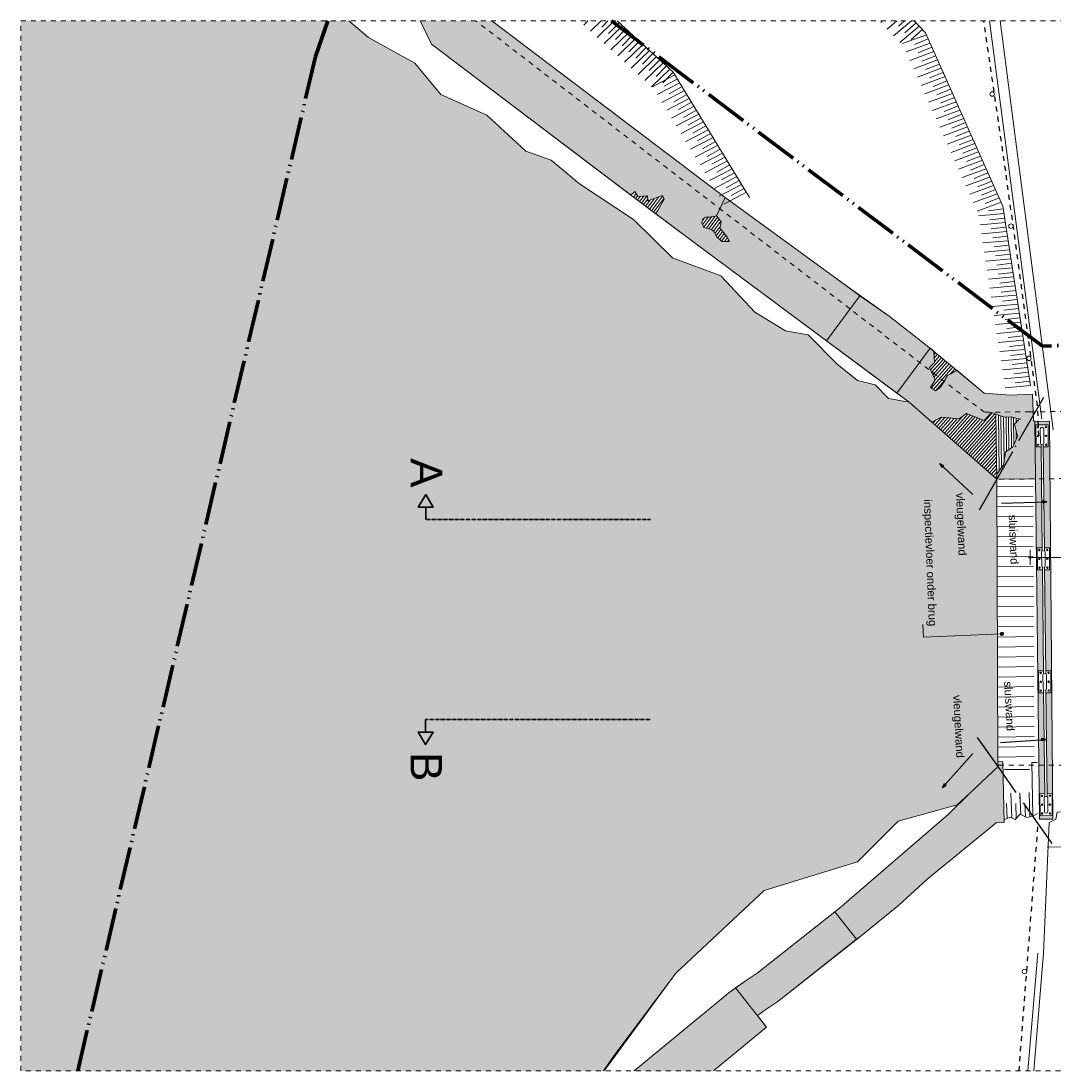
# Model space of a CAD drawing. Extents: x -251883 to 250656, y 0 to 491369.
# Tile 9 of 38: x -25200 to -4552, y 116485 to 137485. Entities that reach past the tile are written whole.
import ezdxf

# ---------------------------------------------------------------- set-up
doc = ezdxf.new("R2010")
doc.units = 0
doc.header["$MEASUREMENT"] = 0
for name, pattern in [('@L07DS2b', [6.3, 4, -1, 0.3, -1]), ('DASHDOT', [1250, 1000, -112.5, 25, -112.5]), ('DASHED', [200, 100, -100]), ('DIVIDE', [1250, 862.5, -112.5, 25, -112.5, 25, -112.5])]:
    doc.linetypes.add(name, pattern=pattern)
for name, color, linetype in [('A-0019-AFDEKVLAK', 1, 'Continuous'), ('A-0070-SYMBOOL', 1, 'Continuous'), ('A-0074--', 4, 'Continuous'), ('A-1100-TXT+MT-SO', 7, 'Continuous'), ('A-1130-TXT+MT-BE', 1, 'Continuous')]:
    doc.layers.add(name, color=color, linetype=linetype)
doc.dimstyles.new('@D00GM', dxfattribs={"dimtxt": 135, "dimasz": 1, "dimexe": 0.18, "dimexo": 0.0625, "dimgap": 13.5, "dimtad": 1, "dimdec": 0, "dimzin": 0, "dimdsep": 46, "dimtxsty": 'Standard', "dimblk": '^SD00____100_245', "dimcen": 0.09, "dimse1": 1, "dimse2": 1, "dimclrd": 1, "dimadec": 0, "dimazin": 0, "dimtfac": 1, "dimtdec": 4, "dimtmove": 0, "dimatfit": 3, "dimfxl": 0, "dimtolj": 1, "dimtzin": 0, "dimlwd": 13, "dimarcsym": 0})

# ---------------------------------------------------------------- blocks, each defined once
blk = doc.blocks.new('*D')
at = {"layer": 'A-1130-TXT+MT-BE', "color": 7, "linetype": 'Continuous', "lineweight": 18}
for points in [[(-131885, 56498), (-131908, 56475), (-131885, 56452), (-131862, 56475)], [(-122435, 56487), (-122458, 56464), (-122435, 56441), (-122412, 56464)], [(-122435, 56487), (-122458, 56464), (-122435, 56441), (-122412, 56464)], [(-118274, 56482), (-118297, 56459), (-118274, 56436), (-118251, 56459)], [(-118274, 56482), (-118297, 56459), (-118274, 56436), (-118251, 56459)], [(-114964, 56478), (-114987, 56455), (-114964, 56432), (-114941, 56455)], [(114964, -56478), (114987, -56455), (114964, -56432), (114941, -56455)], [(118274, -56482), (118297, -56459), (118274, -56436), (118251, -56459)], [(118274, -56482), (118297, -56459), (118274, -56436), (118251, -56459)], [(122435, -56487), (122458, -56464), (122435, -56441), (122412, -56464)], [(122435, -56487), (122458, -56464), (122435, -56441), (122412, -56464)], [(131885, -56498), (131908, -56475), (131885, -56452), (131862, -56475)]]:
    blk.add_lwpolyline(points, close=True, dxfattribs=at)
at = {"layer": 'A-1130-TXT+MT-BE', "color": 1, "linetype": 'Continuous', "lineweight": 13}
for points in [[(-131885, 56625), (-131885, 56325)], [(-122434, 56614), (-122435, 56314)], [(-122434, 56614), (-122435, 56314)], [(-118274, 56609), (-118274, 56309)], [(-118274, 56609), (-118274, 56309)], [(-114964, 56605), (-114964, 56305)], [(-122435, 56464), (-131885, 56475)], [(-118274, 56459), (-122435, 56464)], [(-114964, 56455), (-118274, 56459)], [(114964, -56605), (114964, -56305)], [(114964, -56455), (118274, -56459)], [(118274, -56609), (118274, -56309)], [(118274, -56609), (118274, -56309)], [(118274, -56459), (122435, -56464)], [(122434, -56614), (122435, -56314)], [(122434, -56614), (122435, -56314)], [(122435, -56464), (131885, -56475)], [(131885, -56625), (131885, -56325)]]:
    blk.add_lwpolyline(points, dxfattribs=at)
at = {"layer": 'A-1130-TXT+MT-BE', "color": 7, "linetype": 'Continuous', "char_height": 135, "attachment_point": 7, "rotation": 359.9307, "line_spacing_factor": 0.933333}
for s, insert in [('{\\fArial|b0|i0|c12|p0;9451}', (-127366, 56562)), ('{\\fArial|b0|i0|c12|p0;4161}', (-120560, 56554)), ('{\\fArial|b0|i0|c12|p0;3310}', (-116825, 56550)), ('{\\fArial|b0|i0|c12|p0;3310}', (116413, -56399)), ('{\\fArial|b0|i0|c12|p0;4161}', (120148, -56404)), ('{\\fArial|b0|i0|c12|p0;9451}', (126954, -56412))]:
    blk.add_mtext(s, dxfattribs=dict(at, insert=insert))
blk = doc.blocks.new('^SD00____100_245')
at = {"layer": 'A-1130-TXT+MT-BE', "color": 7, "linetype": 'Continuous', "lineweight": 18}
blk.add_lwpolyline([(0, -23), (23, 0), (0, 23), (-23, 0)], close=True, dxfattribs=at)
at = {"layer": 'A-1130-TXT+MT-BE', "color": 1, "linetype": 'Continuous', "lineweight": 13}
blk.add_lwpolyline([(0, -150), (0, 150)], dxfattribs=at)
blk = doc.blocks.new('M-BESTAAND_245')
at = {"linetype": 'Continuous', "lineweight": 5}
for color, points in [(111, [(101336.3, -45727.6), (101730.2, -46054.5), (102651.5, -46567.9), (103177.2, -47197.3), (104094.6, -47610.8), (104874.1, -48330.1), (105381.7, -48509.9), (105951.3, -48987.4), (107030.6, -49694.7), (107812.1, -50464), (108777.3, -50825.5), (109456.9, -51548.8), (110072.5, -51924.4), (110526.1, -52006.3), (111099.8, -52583.7), (111513.5, -52917.4), (111867.2, -53003.3), (112128.4, -53276.6), (112546.2, -53352.1), (114296.9, -54893.5), (114321.2, -60536.8), (114322.9, -60639.5), (113765.8, -61166.4), (113507.3, -61403.6), (112327.9, -61731.8), (111509.9, -62545.3), (109641.5, -63120.7), (107876.4, -64772.9), (106677, -66372.6), (106430.3, -66727.6), (94775, -66727.6), (94775, -45727.6)]), (254, [(102764.2, -45727.6), (104196.8, -45727.6), (108864.5, -49257.5), (108689.8, -49625.7), (108590.1, -49647), (108480.1, -49653.2), (108414.6, -49684.6), (108399.3, -49772.8), (108438.1, -49855.1), (108590, -49899), (108642, -49946.9), (108696, -50044.9), (108799.9, -50140.8), (108948.9, -50134.8), (108895.8, -50036.8), (108758.7, -49872.6), (108783.8, -49741.1), (108689.8, -49625.7), (108864.5, -49257.5), (111273.4, -51012.6), (111559.9, -51226.6), (112144.4, -51629.1), (112948.3, -52254.7), (112969.3, -52272.3), (113041.3, -52332.3), (113050.2, -52555.4), (112954.3, -52659.4), (113063.9, -52904.4), (112970.4, -53059), (113029.3, -53095), (113073, -53121.6), (113170.2, -53051), (113250.5, -52919.4), (113264.1, -52897.1), (113311, -52820.2), (113366.3, -52787.9), (113496.3, -52712), (114044.3, -53169.2), (114564.3, -53208.5), (115011, -53190.5), (115032.2, -53719.8), (115061, -53735.3), (115074.3, -54884.4), (114296.9, -54893.5), (114296.4, -54790.7), (114433.5, -54601.6), (114473.4, -54349.8), (114619.2, -54243.8), (114711.1, -54040), (114651.1, -53792.2), (114747, -53688.2), (114595.2, -53644.3), (114445.3, -53650.3), (114191.5, -53560.4), (114047.6, -53716.3), (113691.9, -53580.5), (113546, -53686.4), (113198.2, -53650.9), (112998.1, -53750), (112546.2, -53352.1), (112298.5, -53168.3), (110892.9, -52125.8), (108213.5, -50138.4), (107467.3, -49579.2), (107514.9, -49519.5), (107640.1, -49287.9), (107612.6, -49215.4), (107316.9, -49327.3), (107312.9, -49227.4), (107113, -49235.4), (107059, -49137.5), (106976, -49211), (102986.7, -46191.7)]), (254, [(115061, -53735.3), (115349.6, -53731.9), (115419, -61691.2), (115153.5, -61694.3)]), (254, [(107043.8, -66727.6), (108934.3, -65162.6), (109073.3, -65065.7), (109266.5, -64930.8), (109505.4, -64772.1), (111057, -63544.1), (111147.9, -63472.1), (113334.8, -61591.6), (113765.8, -61166.4), (114322.9, -60639.5), (114321.2, -60536.8), (114420.8, -60542.8), (114444.7, -61759.9), (114285.2, -61763.3), (112896.6, -62894.9), (112339.2, -63413.7), (111582.4, -64021), (111491.4, -64093), (109917, -65339), (109660.5, -65509.5), (109507.7, -65614.6), (109693.9, -65849.8), (108631.3, -66727.6)])]:
    blk.add_hatch(color=color, dxfattribs=at).paths.add_polyline_path(points, flags=0)
at = {"color": 7, "linetype": 'DASHED', "lineweight": 0}
blk.add_lwpolyline([(94775, -66727.6), (94775, -45727.6), (145175, -45727.6), (145175, -66727.6)], close=True, dxfattribs=at)
at = {"color": 1, "linetype": 'DIVIDE', "lineweight": 70}
for points in [[(100912.1, -45727.6), (100666.1, -46439.6), (95911.1, -66727.6)], [(136283.1, -66727.6), (136016.1, -65395.3), (136688.1, -65207), (134123.3, -51385.7), (115209.6, -52233.2), (106591, -45727.6)]]:
    blk.add_lwpolyline(points, dxfattribs=at)
at = {"color": 111, "linetype": 'Continuous', "lineweight": 13}
blk.add_lwpolyline([(101336.3, -45727.6), (101730.2, -46054.5), (102651.5, -46567.9), (103177.2, -47197.3), (104094.6, -47610.8), (104874.1, -48330.1), (105381.7, -48509.9), (105951.3, -48987.4), (107030.6, -49694.7), (107812.1, -50464), (108777.3, -50825.5), (109456.9, -51548.8), (110072.5, -51924.4), (110526.1, -52006.3), (111099.8, -52583.7), (111513.5, -52917.4), (111867.2, -53003.3), (112128.4, -53276.6), (112546.2, -53352.1), (114296.9, -54893.5), (114321.2, -60536.8), (114321.2, -60536.8), (114322.9, -60639.5), (113765.8, -61166.4), (113507.3, -61403.6), (112327.9, -61731.8), (111509.9, -62545.3), (109641.5, -63120.7), (107876.4, -64772.9), (106677, -66372.6), (106430.3, -66727.6)], dxfattribs=at)
at = {"color": 1, "linetype": 'Continuous', "lineweight": 13}
for points in [[(112546.2, -53352.1), (112128.4, -53276.6), (111867.2, -53003.3), (111513.5, -52917.4), (111099.8, -52583.7), (110526.1, -52006.3), (110072.5, -51924.4), (109456.9, -51548.8), (108777.3, -50825.5), (107812.1, -50464), (107030.6, -49694.7), (105951.3, -48987.4), (105381.7, -48509.9), (104874.1, -48330.1), (104094.6, -47610.8), (103177.2, -47197.3), (102651.5, -46567.9), (101730.2, -46054.5), (101336.3, -45727.6)], [(106976, -49211), (107059, -49137.5), (107113, -49235.4), (107312.9, -49227.4), (107316.9, -49327.3), (107612.6, -49215.4), (107640.1, -49287.9), (107514.9, -49519.5), (107467.3, -49579.2)], [(110892.9, -52125.8), (111559.9, -51226.6)], [(112298.5, -53168.3), (112965.5, -52269.1)], [(113041.3, -52332.3), (113050.2, -52555.4), (112954.3, -52659.4), (113064.3, -52905.1), (112970.4, -53059), (113073, -53121.6), (113170.2, -53051), (113264.1, -52897.1), (113311, -52820.2), (113496.3, -52712)], [(112998.1, -53750), (113194.3, -53650.5), (113546, -53686.4), (113691.9, -53580.5), (114047.6, -53716.3), (114191.5, -53560.4), (114445.3, -53650.3), (114595.2, -53644.3), (114747, -53688.2), (114780.4, -53686.9)], [(114296.9, -54893.5), (114296.4, -54790.7), (114433.5, -54601.6), (114473.4, -54349.8), (114619.2, -54243.8), (114711.1, -54040), (114651.1, -53792.2), (114747, -53688.2)], [(114321.2, -60536.8), (114296.9, -54893.5)], [(106440.7, -66727.6), (107876.4, -64772.9), (109641.5, -63120.7), (111509.9, -62545.3), (112327.9, -61731.8), (113507.3, -61403.6)], [(111057, -63544.1), (111491.4, -64093)], [(109073.3, -65065.7), (109693.9, -65849.8)]]:
    blk.add_lwpolyline(points, dxfattribs=at)
at = {"color": 254, "linetype": 'Continuous', "lineweight": 13}
for points in [[(102764.2, -45727.6), (102986.7, -46191.7), (106976, -49211), (107059, -49137.5), (107113, -49235.4), (107312.9, -49227.4), (107316.9, -49327.3), (107612.6, -49215.4), (107640.1, -49287.9), (107514.9, -49519.5), (107467.3, -49579.2), (108213.5, -50138.4), (110892.9, -52125.8), (112298.5, -53168.3), (112546.2, -53352.1), (112998.1, -53750), (113198.2, -53650.9), (113546, -53686.4), (113691.9, -53580.5), (114047.6, -53716.3), (114191.5, -53560.4), (114445.3, -53650.3), (114595.2, -53644.3), (114747, -53688.2), (114651.1, -53792.2), (114711.1, -54040), (114619.2, -54243.8), (114473.4, -54349.8), (114433.5, -54601.6)], [(114433.5, -54601.6), (114296.4, -54790.7), (114296.9, -54893.5), (115074.3, -54884.4), (115061, -53735.3), (115032.2, -53719.8), (115011, -53190.5), (114564.3, -53208.5), (114044.3, -53169.2), (113496.3, -52712), (113366.3, -52787.9), (113311, -52820.2), (113264.1, -52897.1), (113250.5, -52919.4), (113170.2, -53051), (113073, -53121.6), (113029.3, -53095), (112970.4, -53059), (113063.9, -52904.4), (112954.3, -52659.4), (113050.2, -52555.4), (113041.3, -52332.3), (112969.3, -52272.3), (112948.3, -52254.7), (112144.4, -51629.1), (111559.9, -51226.6), (111273.4, -51012.6), (108864.5, -49257.5), (108689.8, -49625.7), (108783.8, -49741.1), (108758.7, -49872.6), (108895.8, -50036.8), (108948.9, -50134.8), (108799.9, -50140.8), (108696, -50044.9), (108642, -49946.9), (108590, -49899), (108438.1, -49855.1), (108399.3, -49772.8), (108414.6, -49684.6), (108480.1, -49653.2), (108590.1, -49647), (108689.8, -49625.7), (108864.5, -49257.5), (104196.8, -45727.6)], [(108631.3, -66727.6), (109693.9, -65849.8), (109507.7, -65614.6), (109660.5, -65509.5), (109917, -65339), (111491.4, -64093), (111582.4, -64021), (112339.2, -63413.7), (112896.6, -62894.9), (114285.2, -61763.3), (114444.7, -61759.9), (114420.8, -60542.8), (114321.2, -60536.8), (114322.9, -60639.5), (113765.8, -61166.4), (113334.8, -61591.6), (111147.9, -63472.1), (111057, -63544.1), (109505.4, -64772.1), (109266.5, -64930.8), (109073.3, -65065.7), (108934.3, -65162.6), (107043.8, -66727.6)]]:
    blk.add_lwpolyline(points, dxfattribs=at)
at = {"color": 7, "linetype": 'Continuous', "lineweight": 18}
for points in [[(102986.7, -46191.7), (102764.2, -45727.6)], [(104196.8, -45727.6), (108864.5, -49257.5), (111273.3, -51012.6)], [(102986.7, -46191.7), (107351.9, -49492.7)], [(107351.9, -49492.7), (108213.5, -50138.4)], [(112546.2, -53352.1), (108213.5, -50138.4)], [(111273.3, -51012.6), (112144.4, -51629.1)], [(112144.8, -51629.4), (112948.3, -52254.7), (114044.3, -53169.2), (114564.3, -53208.5), (115011, -53190.5), (115032.2, -53719.8)], [(114296.9, -54893.5), (112546.2, -53352.1)], [(115026.5, -54885), (114296.9, -54893.5)], [(114444.7, -61759.9), (114420.8, -60542.8), (114321.2, -60536.8), (114322.9, -60639.5), (113765.8, -61166.4)], [(115016.1, -61633), (114998.7, -60558), (115103.7, -60558.1)], [(113765.7, -61166.4), (113334.8, -61591.6)], [(113334.8, -61591.6), (111147.9, -63472.1)], [(108631.3, -66727.6), (109693.9, -65849.8), (109507.7, -65614.6), (109660.5, -65509.5), (109917, -65339), (111582.4, -64021), (112339.2, -63413.7), (112896.6, -62894.9), (114285.2, -61763.3), (114444.7, -61759.9)], [(111147.9, -63472.1), (109505.4, -64772.1)], [(109505.4, -64772.1), (109266.5, -64930.8)], [(109266.5, -64930.8), (108934.3, -65162.6)], [(108934.3, -65162.6), (107043.8, -66727.6)]]:
    blk.add_lwpolyline(points, dxfattribs=at)
at = {"color": 1, "linetype": 'DASHED', "lineweight": 13}
blk.add_lwpolyline([(130866.5, -53489.4), (114963.5, -53542.2), (114049.2, -53552.9), (103878.4, -45727.6)], dxfattribs=at)
at = {"color": 9, "linetype": 'Continuous', "lineweight": 13}
for points in [[(106119.2, -45727.6), (106034.6, -45809.5)], [(106382.4, -45727.6), (106170.3, -45932.8)], [(106259.3, -45729.9), (106261.5, -45727.6)], [(106645.4, -45727.6), (106306, -46056)], [(106394.8, -45853.2), (106518.7, -45727.6)], [(106530.5, -45976.4), (106740.1, -45763.8)], [(106700.2, -45727.6), (107825.4, -46749.8), (109351.6, -49256.6)], [(112014.4, -45727.6), (111978.2, -45757.6)], [(112301.5, -45727.6), (112103.8, -45891)], [(112588.9, -45727.6), (112229.5, -46024.6)], [(112334.1, -45829.3), (112451.2, -45727.6)], [(112459.6, -45962.9), (112685.1, -45767.2)], [(112647.5, -45727.6), (112873.8, -45967.6), (114420.1, -49434.1), (114975.5, -53019.2)], [(106807.5, -45825.2), (106441.5, -46179.2)], [(106943.2, -45948.6), (106577.3, -46302.6)], [(106666.3, -46099.7), (106875.7, -45887.1)], [(112747.6, -45833.8), (112355.1, -46158)], [(112585.2, -46096.3), (112810.7, -45900.7)], [(107078.9, -46071.8), (106713, -46425.8)], [(106801.9, -46223), (107011.3, -46010.4)], [(107214.5, -46195.1), (106848.5, -46549.1)], [(106937.5, -46346.2), (107147, -46133.6)], [(112889.6, -46003), (112412.2, -46180)], [(112964.2, -46170.4), (112486.8, -46347.4)], [(112649.9, -46197.4), (112927.2, -46086.9)], [(107350.2, -46318.3), (106984.2, -46672.3)], [(107073.2, -46469.5), (107282.5, -46256.9)], [(107208.8, -46592.7), (107418.2, -46380.1)], [(113038.9, -46337.8), (112561.5, -46514.7)], [(112724.5, -46364.8), (113001.7, -46254.3)], [(107485.7, -46441.5), (107119.8, -46795.5)], [(107621.5, -46564.8), (107255.6, -46918.8)], [(107344.6, -46716), (107553.9, -46503.3)], [(113113.5, -46505.1), (112636.2, -46682.1)], [(112799.2, -46532.2), (113076.4, -46421.7)], [(112874, -46699.7), (113151.1, -46589.1)], [(107757.2, -46688), (107391.3, -47042)], [(107859.1, -46805.4), (107408.1, -47041.6)], [(107480.2, -46839.3), (107689.7, -46626.6)], [(107615.8, -46962.5), (107825.4, -46749.8)], [(113188.2, -46672.6), (112710.9, -46849.6)], [(112948.5, -46867.1), (113225.8, -46756.6)], [(107954.5, -46961.9), (107503.3, -47198.1)], [(107646, -47028.8), (107907.1, -46883.9)], [(113262.9, -46840), (112785.6, -47017)], [(113337.6, -47007.3), (112860.2, -47184.3)], [(113023.2, -47034.4), (113300.5, -46923.9)], [(108049.8, -47118.4), (107598.8, -47354.6)], [(107741.4, -47185.2), (108002.4, -47040.4)], [(107836.7, -47341.7), (108097.7, -47197.1)], [(113412.3, -47174.7), (112935, -47351.7)], [(113097.9, -47201.7), (113375.2, -47091.3)], [(108145.1, -47275.1), (107694, -47511.2)], [(108240.4, -47431.5), (107789.4, -47667.7)], [(107932, -47498.3), (108192.9, -47353.5)], [(113487, -47342.1), (113009.5, -47519.1)], [(113172.6, -47369), (113449.8, -47258.7)], [(113247.2, -47536.5), (113524.4, -47426)], [(108335.7, -47588.2), (107884.7, -47824.3)], [(108027.4, -47654.8), (108288.3, -47510.2)], [(108122.6, -47811.4), (108383.7, -47666.7)], [(113561.6, -47509.4), (113084.2, -47686.4)], [(113322, -47703.9), (113599.2, -47593.5)], [(108431, -47744.7), (107980, -47980.9)], [(108217.9, -47967.9), (108479, -47823.2)], [(113636.2, -47676.9), (113158.9, -47853.9)], [(113710.9, -47844.2), (113233.6, -48021.2)], [(113396.5, -47871.3), (113673.9, -47760.9)], [(108526.3, -47901.2), (108075.2, -48137.3)], [(108621.6, -48057.8), (108170.7, -48294)], [(108313.3, -48124.6), (108574.2, -47979.8)], [(113785.6, -48011.6), (113308.1, -48188.5)], [(113471.2, -48038.6), (113748.6, -47928.2)], [(108717, -48214.3), (108266, -48450.5)], [(108408.6, -48281.1), (108669.6, -48136.3)], [(108503.9, -48437.6), (108764.9, -48292.8)], [(113860.2, -48179.1), (113382.9, -48356.1)], [(113545.9, -48206.1), (113823.1, -48095.7)], [(113620.6, -48373.5), (113897.8, -48263)], [(108812.3, -48370.9), (108361.2, -48607.1)], [(108599.2, -48594.2), (108860.1, -48449.4)], [(113934.9, -48346.4), (113457.6, -48523.4)], [(113695.2, -48540.8), (113972.5, -48430.4)], [(108907.6, -48527.5), (108456.5, -48763.6)], [(109002.8, -48683.9), (108551.8, -48920.1)], [(108694.5, -48750.7), (108955.4, -48605.9)], [(114009.6, -48513.9), (113532.1, -48690.8)], [(114084.2, -48681.2), (113606.8, -48858.2)], [(113769.8, -48708.3), (114047, -48597.8)], [(109098.3, -48840.6), (108647.3, -49076.8)], [(108790, -48907.4), (109050.8, -48762.4)], [(108885.2, -49063.9), (109146.2, -48919.1)], [(114158.8, -48848.5), (113681.5, -49025.5)], [(113844.5, -48875.6), (114121.7, -48765.1)], [(109193.6, -48997.1), (108742.6, -49233.3)], [(108980.5, -49220.5), (109241.5, -49075.6)], [(114233.6, -49016), (113756.2, -49193.1)], [(113919.3, -49043.1), (114196.4, -48932.5)], [(113993.8, -49210.5), (114271.2, -49100)], [(109289, -49153.6), (108837.8, -49389.8)], [(114308.3, -49183.4), (113830.9, -49360.4)], [(114068.5, -49377.9), (114345.8, -49267.3)], [(114383, -49350.7), (113905.5, -49527.7)], [(114131.8, -49521.2), (114428.4, -49487.6)], [(114442.2, -49577.9), (113935.1, -49623.1)], [(114470.3, -49759), (113963.2, -49804.2)], [(114159.9, -49702.4), (114456.3, -49668.7)], [(114498.3, -49940), (113991.2, -49985.3)], [(114188, -49883.5), (114484.4, -49849.8)], [(114526.4, -50121.3), (114019.4, -50166.6)], [(114216.1, -50064.8), (114512.5, -50030.9)], [(114554.5, -50302.3), (114047.5, -50347.7)], [(114244, -50245.9), (114540.6, -50212.1)], [(114272.1, -50427), (114568.7, -50393.2)], [(114582.6, -50483.4), (114075.5, -50528.7)], [(114300.2, -50608), (114596.8, -50574.3)], [(114610.7, -50664.5), (114103.7, -50709.9)], [(114328.4, -50789.1), (114624.8, -50755.5)], [(114638.7, -50845.7), (114131.6, -50891)], [(114666.8, -51026.7), (114159.7, -51072.1)], [(114356.4, -50970.3), (114652.8, -50936.5)], [(114694.8, -51207.9), (114187.7, -51253.3)], [(114384.5, -51151.4), (114681, -51117.8)], [(114722.8, -51389), (114215.8, -51434.4)], [(114412.4, -51332.5), (114709, -51298.9)], [(114751, -51570.1), (114243.8, -51615.4)], [(114440.5, -51513.6), (114737.1, -51480)], [(114779, -51751.3), (114271.9, -51796.7)], [(114468.6, -51694.9), (114765.1, -51661.1)], [(114496.7, -51876), (114793.2, -51842.2)], [(114807.1, -51932.4), (114300, -51977.8)], [(114524.7, -52057), (114821.2, -52023.3)], [(114835.1, -52113.6), (114327.9, -52158.9)], [(114552.7, -52238.2), (114849.2, -52204.4)], [(114863.2, -52294.7), (114356, -52340)], [(114891.2, -52475.7), (114384.1, -52521.1)], [(114580.8, -52419.3), (114877.3, -52385.5)], [(114919.3, -52657), (114412.2, -52702.4)], [(114608.9, -52600.5), (114905.3, -52566.6)], [(114947.4, -52838.1), (114440.3, -52883.5)], [(114636.8, -52781.6), (114933.5, -52747.9)], [(114975.5, -53019.2), (114468.3, -53064.5)], [(114664.9, -52962.7), (114961.6, -52929)], [(114297.5, -55044.2), (115025.8, -55032.6)], [(114298.4, -55244.4), (115022.7, -55233)], [(114299.2, -55444.7), (115023.5, -55433.2)], [(114300.1, -55644.9), (115024.4, -55633.4)], [(114301, -55845.1), (115025.2, -55833.7)], [(114301.8, -56045.4), (115026.1, -56033.9)], [(114305.3, -56846.3), (115029.6, -56834.8)], [(114306.2, -57046.6), (115030.5, -57035.1)], [(114307, -57246.8), (115031.3, -57235.3)], [(114307.9, -57447), (115032.2, -57435.6)], [(114308.8, -57647.3), (115033, -57635.8)], [(114309.6, -57847.5), (115033.9, -57836)], [(114310.5, -58047.7), (115034.8, -58036.3)], [(114311.4, -58248), (115035.7, -58236.5)], [(114312.2, -58448.2), (115036.5, -58436.7)], [(114316.6, -59449.4), (115040.8, -59437.9)], [(114317.5, -59649.6), (115041.7, -59638.2)], [(114318.3, -59849.9), (115042.6, -59838.4)], [(114319.2, -60050.1), (115043.5, -60038.6)], [(114320, -60250.3), (115044.3, -60238.9)], [(114320.9, -60450.6), (115045.2, -60439.1)], [(114596.7, -61665.5), (114576.7, -61167.8)], [(114777.3, -61600.1), (114760, -61167.5)], [(114962.3, -61644.7), (114942.9, -61160.1)], [(114492.9, -61376.8), (114505.1, -61679.4)], [(114676.2, -61376.5), (114688.4, -61676.2)], [(114859.6, -61376.3), (114870.3, -61645)]]:
    blk.add_lwpolyline(points, dxfattribs=at)
at = {"color": 8, "linetype": 'Continuous', "lineweight": 5}
for points in [[(115198.8, -53694.3), (114149.9, -45727.6)], [(107030.6, -49249.7), (107082.8, -49180.6)], [(107070.4, -49279.9), (107109.2, -49228.6)], [(107110.3, -49310), (107168.4, -49233.2)], [(107150.2, -49340.2), (107233.1, -49230.6)], [(107190.1, -49370.3), (107297.7, -49228)], [(107230, -49400.5), (107315.3, -49287.7)], [(107269.9, -49430.6), (107360.5, -49310.8)], [(107309.8, -49460.8), (107448.3, -49277.5)], [(107349.6, -49490.9), (107536.1, -49244.3)], [(107389.5, -49521.1), (107615.3, -49222.5)], [(107429.4, -49551.3), (107636.2, -49277.7)], [(108407.6, -49725.3), (108407.6, -49725.3), (108450.5, -49667.4), (108450.5, -49667.4)], [(108413, -49801.9), (108413, -49801.9), (108524.6, -49651.4), (108524.6, -49651.4)], [(108437.2, -49853.1), (108437.2, -49853.1), (108590.1, -49647), (108590.1, -49647)], [(108487.5, -49869.3), (108664.1, -49631.2), (108664.1, -49631.2)], [(108538.7, -49884.2), (108711.1, -49651.8), (108711.1, -49651.8)], [(108590, -49899), (108743.7, -49691.8), (108743.7, -49691.8)], [(108627, -49933.1), (108776.2, -49731.8), (108776.2, -49731.8)], [(108657.7, -49975.5), (108767.3, -49827.8), (108767.3, -49827.8)], [(108684.3, -50023.7), (108778.6, -49896.4), (108778.6, -49896.4)], [(108811.6, -49935.9), (108716.6, -50063.9)], [(108844.5, -49975.4), (108753.6, -50098.1)], [(108877.5, -50014.9), (108790.5, -50132.1)], [(108907.5, -50058.4), (108847.8, -50138.8)], [(108933.8, -50106.9), (108912, -50136.3)], [(112974.1, -52703.7), (113191, -52457.3)], [(112996.6, -52753.8), (113229.4, -52489.4)], [(113043.9, -52397.5), (113075.8, -52361.2)], [(113046.8, -52469.8), (113114.2, -52393.2)], [(113049.7, -52542.2), (113152.6, -52425.3)], [(112986, -53068.5), (113383.1, -52617.5)], [(113019, -52804), (113267.8, -52521.4)], [(113029.3, -53095), (113421.5, -52649.6)], [(113041.5, -52854.2), (113306.2, -52553.4)], [(113063.9, -52904.4), (113344.7, -52585.5)], [(113366.3, -52787.9), (113459.9, -52681.6)], [(113072.6, -53121.4), (113250.5, -52919.4)], [(113024.2, -53772.9), (113081.7, -53707.6)], [(113061.7, -53806), (113198.2, -53650.9)], [(113099.2, -53839), (113259.3, -53657.2)], [(113136.8, -53872.1), (113320.5, -53663.4)], [(113174.3, -53905.1), (113381.6, -53669.7)], [(113211.8, -53938.1), (113442.7, -53675.9)], [(113249.3, -53971.2), (113503.8, -53682.1)], [(113286.9, -54004.2), (113603.3, -53644.8)], [(113324.4, -54037.3), (113717.8, -53590.4)], [(113361.9, -54070.3), (113767.7, -53609.4)], [(113399.5, -54103.3), (113817.5, -53628.5)], [(113437, -54136.4), (113867.4, -53647.5)], [(113474.5, -54169.4), (113917.2, -53666.6)], [(113512, -54202.5), (113967.1, -53685.6)], [(113549.6, -54235.5), (114017, -53704.6)], [(113587.1, -54268.5), (114206, -53565.6)], [(113624.6, -54301.6), (114256.8, -53583.6)], [(113662.1, -54334.6), (114282.2, -53630.4)], [(113699.7, -54367.7), (114283.1, -53705.1)], [(114296.9, -54893.5), (114281.8, -53592.4)], [(114344.9, -54723.8), (114332, -53610.2)], [(114394.1, -54655.9), (114382.2, -53628)], [(114442.8, -54542.6), (114432.4, -53645.7)], [(114490.4, -54337.4), (114482.4, -53648.8)], [(114540, -54301.4), (114532.4, -53646.8)], [(114589.6, -54265.4), (114582.4, -53644.8)], [(114638.8, -54200.4), (114632.5, -53655.1)], [(114683.7, -53756.9), (114682.7, -53669.6)], [(113737.2, -54400.7), (114283.9, -53779.7)], [(113774.7, -54433.7), (114284.8, -53854.4)], [(113812.2, -54466.8), (114285.7, -53929.1)], [(114687.6, -54092.2), (114685.8, -53935.1)], [(113849.8, -54499.8), (114286.5, -54003.8)], [(113887.3, -54532.9), (114287.4, -54078.4)], [(113924.8, -54565.9), (114288.3, -54153.1)], [(113962.3, -54598.9), (114289.1, -54227.8)], [(113999.9, -54632), (114290, -54302.5)], [(114037.4, -54665), (114290.9, -54377.1)], [(114074.9, -54698.1), (114291.7, -54451.8)], [(114112.5, -54731.1), (114292.6, -54526.5)], [(114150, -54764.2), (114293.5, -54601.2)], [(114187.5, -54797.2), (114294.3, -54675.9)], [(114225, -54830.2), (114295.2, -54750.5)], [(114262.5, -54863.3), (114296.1, -54825.2)], [(114449.9, -60698.1), (114955.6, -60698.9)], [(115118.6, -64371.9), (114917.8, -66727.6)]]:
    blk.add_lwpolyline(points, dxfattribs=at)
at = {"color": 11, "linetype": 'Continuous', "lineweight": 9}
for points in [[(115426.7, -53905.3), (114365.1, -45727.6)], [(115230.1, -64372.9), (115346.2, -61757.1), (115481.7, -61690.6), (115503.7, -61551.5), (118363.4, -61547.3), (121171.4, -61602.5)], [(115230.1, -64372.9), (115040.5, -66727.6)]]:
    blk.add_lwpolyline(points, dxfattribs=at)
at = {"color": 1, "linetype": 'Continuous', "lineweight": 13}
blk.add_lwpolyline([(108895.8, -50036.8), (108758.7, -49872.6), (108783.8, -49741.1), (108689.8, -49625.7), (108580, -49649.2), (108480.1, -49653.2), (108414.6, -49684.6), (108399.3, -49772.8), (108438.1, -49855.1), (108590, -49899), (108642, -49946.9), (108696, -50044.9), (108799.9, -50140.8), (108948.9, -50134.8)], close=True, dxfattribs=at)
at = {"color": 254, "linetype": 'Continuous', "lineweight": 13}
blk.add_lwpolyline([(115061, -53735.3), (115349.6, -53731.9), (115419, -61691.2), (115153.5, -61694.3)], close=True, dxfattribs=at)
at = {"color": 5, "linetype": 'Continuous', "lineweight": 25}
for points in [[(113815.8, -55198.2), (113154.3, -54580.4), (113196.9, -54654), (113216.3, -54638.3)], [(113815.8, -55198.2), (113154.3, -54580.4), (113230.6, -54617.8), (113216.3, -54638.3)], [(113815.7, -60380.6), (113214.2, -61056.9), (113249.7, -60979.6), (113270.6, -60993.5)], [(113815.7, -60380.6), (113214.2, -61056.9), (113286.7, -61012.6), (113270.6, -60993.5)]]:
    blk.add_lwpolyline(points, dxfattribs=at)
at = {"color": 5, "linetype": 'DASHED', "lineweight": 25}
blk.add_lwpolyline([(114743.4, -66727.6), (114958.6, -63938), (115121.1, -61829.8)], dxfattribs=at)
at = {"color": 1, "linetype": 'Continuous', "lineweight": 13}
for centre, radius in [((114206.8, -47188.7), 45), ((114581.5, -49831.6), 45), ((114941, -52475), 45), ((112298.5, -53168.3), 0), ((114851.8, -64736.8), 45)]:
    blk.add_circle(centre, radius, dxfattribs=at)
at = {"layer": 'A-0070-SYMBOOL', "color": 1, "linetype": 'Continuous', "lineweight": 13}
blk.add_lwpolyline([(114399.2, -57985.7), (112829.2, -58048.7), (112819.2, -57798.9)], dxfattribs=at)
at = {"layer": 'A-0070-SYMBOOL', "color": 7, "linetype": 'Continuous', "lineweight": 18}
for points in [[(114397.8, -57950.7), (114373.5, -57961.9), (114364.3, -57987.1), (114375.5, -58011.4), (114400.6, -58020.6), (114424.9, -58009.4), (114434.2, -57984.3), (114423, -57959.9)], [(114398.2, -57960.7), (114380.9, -57968.7), (114374.2, -57986.7), (114382.3, -58004), (114400.2, -58010.6), (114417.6, -58002.6), (114424.2, -57984.7), (114416.2, -57967.3)], [(114398.6, -57970.7), (114388.2, -57975.5), (114384.2, -57986.3), (114389, -57996.7), (114399.8, -58000.7), (114410.3, -57995.8), (114414.2, -57985.1), (114409.4, -57974.6)], [(114399, -57980.7), (114395.6, -57982.3), (114394.2, -57985.9), (114395.8, -57989.3), (114399.4, -57990.7), (114402.9, -57989), (114404.2, -57985.5), (114402.6, -57982)]]:
    blk.add_lwpolyline(points, close=True, dxfattribs=at)
at = {"layer": 'A-0074--', "color": 4, "linetype": 'Continuous', "lineweight": 35}
for points in [[(102872.2, -55698.1), (102872.4, -55448.1), (103022.4, -55448.2), (102872.5, -55198.1), (102722.4, -55448), (102872.4, -55448.1)], [(102869.8, -59698.1), (102869.7, -59948.1), (103019.7, -59948.2), (102869.5, -60198.1), (102719.7, -59948), (102869.7, -59948.1)]]:
    blk.add_lwpolyline(points, dxfattribs=at)
at = {"layer": 'A-0074--', "color": 4, "linetype": '@L07DS2b', "lineweight": 35}
for points in [[(102872.2, -55698.1), (107372.2, -55700.8)], [(102869.8, -59698.1), (107369.8, -59700.8)]]:
    blk.add_lwpolyline(points, dxfattribs=at)
at = {"layer": 'A-0070-SYMBOOL', "color": 7, "linetype": 'Continuous', "attachment_point": 7, "line_spacing_factor": 0.933333}
for s, insert, char_height, rotation in [('{\\fArial|b0|i0|c12|p0;A}', (102572.9, -54470.5), 630, 269.96527), ('{\\fArial|b0|i0|c12|p0;inspectievloer onder brug}', (112788.8, -55298.4), 162, 272.3), ('{\\fArial|b0|i0|c12|p0;B}', (102569.3, -60347.9), 630, 269.96527)]:
    blk.add_mtext(s, dxfattribs=dict(at, insert=insert, char_height=char_height, rotation=rotation))
at = {"layer": 'A-1100-TXT+MT-SO', "color": 7, "linetype": 'Continuous', "char_height": 162, "attachment_point": 7, "line_spacing_factor": 0.933333}
for s, insert, rotation in [('{\\fArial|b0|i0|c12|p0;vleugelwand}', (113434.3, -55168.1), 272.3), ('{\\fArial|b0|i0|c12|p0;sluiswand}', (114532.7, -55604.4), 272.3), ('{\\fArial|b0|i0|c12|p0;sluiswand}', (114441, -58938.5), 273.00494), ('{\\fArial|b0|i0|c12|p0;vleugelwand}', (113374, -59214.9), 273.00494)]:
    blk.add_mtext(s, dxfattribs=dict(at, insert=insert, rotation=rotation))
at = {"linetype": 'Continuous'}
for points in [[(115078.6, -53807.2), (115323.6, -53804.6), (115328.4, -54244.5), (115083.4, -54247.2)], [(115105.2, -56265.4), (115350.1, -56262.8), (115354.9, -56702.8), (115109.9, -56705.4)], [(115131.7, -58723.7), (115376.7, -58721), (115381.4, -59161), (115136.4, -59163.6)], [(115158.2, -61181.9), (115403.2, -61179.3), (115407.9, -61619.2), (115162.9, -61621.9)]]:
    blk.add_wipeout(points, dxfattribs=at).dxf.layer = 'A-0019-AFDEKVLAK'
at = {"color": 5, "linetype": 'DASHED', "lineweight": 25}
blk.add_lwpolyline([(115139.5, -54024.1), (115115.4, -53423.2), (114932.6, -52079.5), (114476.4, -48724.5), (114039, -45727.6)], dxfattribs=at)
at = {"color": 8, "linetype": 'Continuous', "lineweight": 5}
for points in [[(115078.6, -53807.2), (115323.6, -53804.6), (115328.4, -54244.5), (115083.4, -54247.2)], [(115105.2, -56265.4), (115350.1, -56262.8), (115354.9, -56702.8), (115109.9, -56705.4)], [(115131.7, -58723.7), (115376.7, -58721), (115381.4, -59161), (115136.4, -59163.6)], [(115158.2, -61181.9), (115403.2, -61179.3), (115407.9, -61619.2), (115162.9, -61621.9)]]:
    blk.add_lwpolyline(points, close=True, dxfattribs=at)
at = {"color": 1, "linetype": 'Continuous', "lineweight": 13}
for points in [[(115167, -53888.7, -1.0080684), (115237, -53888.6), (115240, -54163, -1), (115170, -54163.7)], [(115193.5, -56347, -1.0080684), (115263.5, -56346.8), (115266.5, -56621.2, -1), (115196.5, -56622)], [(115220.1, -58805.2, -1.0080684), (115290.1, -58805), (115293, -59079.4, -1), (115223, -59080.2)], [(115246.6, -61263.5, -1.0080684), (115316.6, -61263.3), (115319.5, -61537.7, -1), (115249.5, -61538.4)]]:
    blk.add_lwpolyline(points, format="xyb", close=True, dxfattribs=at)
at = {"color": 9, "linetype": 'Continuous', "lineweight": 13}
for points in [[(114302.7, -56245.6), (115027, -56234.1)], [(114303.6, -56445.8), (115027.8, -56434.4)], [(114304.5, -56646.1), (115028.7, -56634.6)], [(114313.1, -58648.5), (115037.4, -58637)], [(114314, -58848.7), (115038.2, -58837.2)], [(114314.8, -59048.9), (115039.1, -59037.4)], [(114315.7, -59249.2), (115040, -59237.7)], [(115114, -61579.9), (115016.1, -61633), (114898.5, -61658.5), (114764.3, -61593.9), (114668.4, -61697.8), (114566.5, -61651.9), (114443.7, -61706.9)]]:
    blk.add_lwpolyline(points, dxfattribs=at)
at = {"color": 251, "linetype": 'Continuous', "lineweight": 5}
blk.add_lwpolyline([(115307.2, -62249.6), (117601.9, -62246.2), (117636.1, -62079.1), (117925.8, -61817.2), (117751.3, -61624.1), (118368.5, -61624.3), (118363.4, -61547.3)], dxfattribs=at)
at = {"color": 8, "linetype": 'Continuous', "lineweight": 5}
for centre in [(115122.8, -53850.5), (115280.3, -53848.8), (115124.8, -54026.7), (115282.2, -54025), (115126.6, -54202.9), (115284.1, -54201.2), (115149.4, -56308.7), (115151.3, -56484.9), (115306.9, -56307), (115308.8, -56483.2), (115153.2, -56661.2), (115310.7, -56659.5), (115175.9, -58766.9), (115333.4, -58765.2), (115177.8, -58943.2), (115335.3, -58941.5), (115179.7, -59119.4), (115337.2, -59117.7), (115202.4, -61225.2), (115359.9, -61223.5), (115204.3, -61401.4), (115361.8, -61399.7), (115206.2, -61577.7), (115363.7, -61576)]:
    blk.add_circle(centre, 15, dxfattribs=at)
at = {"linetype": 'Continuous'}
for points in [[(115227.8, -54198.1), (115250.7, -56311.4), (115205.7, -56311.8), (115182.8, -54198.6)], [(115254.4, -56656.3), (115277.2, -58769.6), (115232.2, -58770.1), (115209.4, -56656.8)], [(115280.9, -59114.6), (115303.7, -61227.8), (115258.7, -61228.3), (115235.9, -59115.1)]]:
    blk.add_wipeout(points, dxfattribs=at).dxf.layer = 'A-0019-AFDEKVLAK'
at = {"color": 5, "linetype": 'DASHDOT', "lineweight": 25}
for points in [[(115232.4, -53259), (114296.9, -54893.5), (113943.1, -55511.5)], [(115405.6, -62180.5), (114322.9, -60639.5), (113913.5, -60056.9)]]:
    blk.add_lwpolyline(points, dxfattribs=at)
at = {"color": 7, "linetype": 'Continuous', "lineweight": 18}
blk.add_lwpolyline([(115061, -53735.3), (115349.6, -53731.9), (115419, -61691.2), (115153.5, -61694.3)], close=True, dxfattribs=at)
at = {"color": 1, "linetype": 'Continuous', "lineweight": 13}
for points in [[(115182.8, -54198.6), (115205.7, -56311.8)], [(115227.8, -54198.1), (115250.6, -56311.4)], [(115209.4, -56656.8), (115232.2, -58770.1)], [(115254.4, -56656.3), (115277.2, -58769.6)], [(115235.9, -59115.1), (115258.7, -61228.3)], [(115280.9, -59114.6), (115303.7, -61227.8)]]:
    blk.add_lwpolyline(points, dxfattribs=at)
at = {"color": 1, "linetype": 'DASHED', "lineweight": 13}
for points in [[(122384.8, -54811.1), (122155.8, -54813.4), (121352.6, -54671.5), (118387.7, -54701.2, 0.3582948), (118266.7, -54852.5), (118243.7, -54852.7), (114296.9, -54893.5)], [(122445.1, -60605.4), (122149, -60605.6), (121347.4, -60756.2), (118382.4, -60758.5, -0.3582948), (118259.8, -60608.6), (118236.7, -60608.6), (114322.4, -60611.8)]]:
    blk.add_lwpolyline(points, format="xyb", dxfattribs=at)
at = {"color": 5, "linetype": 'Continuous', "lineweight": 25}
for points in [[(114393.1, -55369.8), (115298, -55347.2), (115216, -55324.5), (115213.1, -55349.3)], [(114393.1, -55369.8), (115298, -55347.2), (115217.3, -55374), (115213.1, -55349.3)], [(114374.7, -60156.3), (115277.8, -60095.2), (115195, -60076), (115193.1, -60100.9)], [(114374.7, -60156.3), (115277.8, -60095.2), (115198.3, -60125.4), (115193.1, -60100.9)]]:
    blk.add_lwpolyline(points, dxfattribs=at)
at = {"layer": 'A-1130-TXT+MT-BE', "color": 7, "linetype": 'Continuous'}
for base, p1, p2, middle in [((118274, -56458.9), (114962.4, -57683.2), (118274, -56458.9), (116619, -56456.9)), ((122434.6, -56464), (118274, -56458.9), (122433.1, -57743.2), (120354.3, -56461.4)), ((131885.2, -56475.4), (122433.1, -57743.2), (131885.2, -56475.4), (127159.9, -56469.7))]:
    dim = blk.add_linear_dim(base=base, p1=p1, p2=p2, angle=56.5204, dimstyle='@D00GM', override={"dimpost": '{\\fArial|b0|i0|c12|p0;<>}'}, dxfattribs=at)
    dim.commit()
    dim.dimension.update_dxf_attribs({"geometry": '*D', "text_midpoint": middle})

msp = doc.modelspace()

# ---------------------------------------------------------------- block references
msp.add_blockref('M-BESTAAND_245', (-119975, 183213))

doc.saveas('drawing.dxf')
